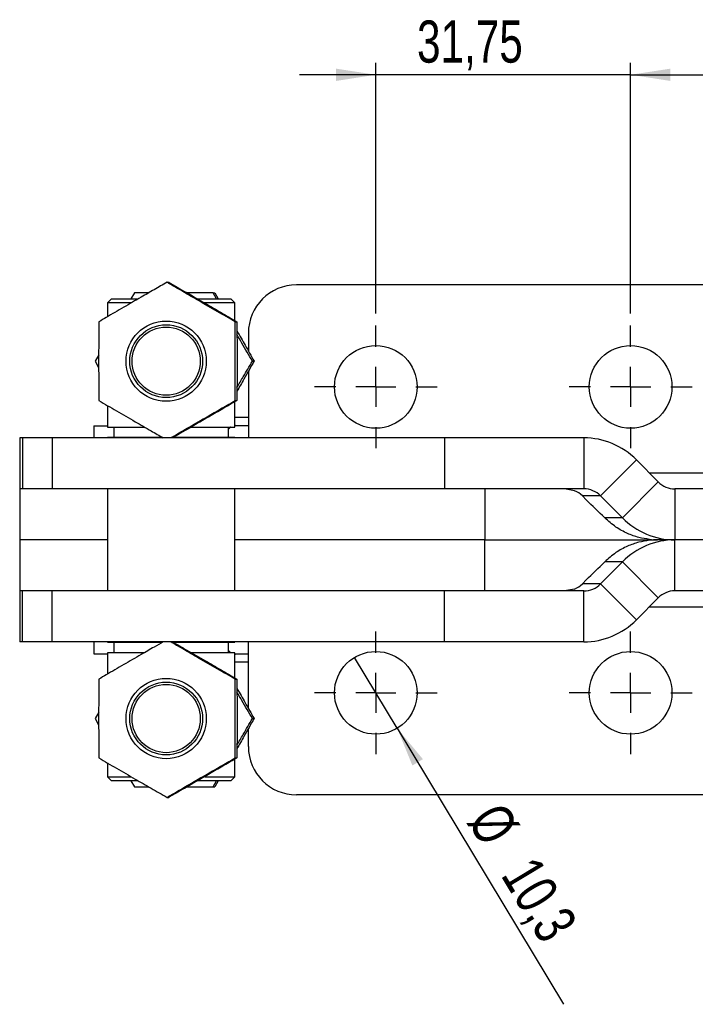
# Model space of a CAD drawing. Extents: x 64 to 609, y 23 to 424.
# Tile 1 of 8: x 80 to 164, y 23 to 145. Entities that reach past the tile are written whole.
import ezdxf

# ---------------------------------------------------------------- set-up
doc = ezdxf.new("R2010")
doc.units = 0
doc.header["$LTSCALE"] = 1.5
doc.layers.get('0').update_dxf_attribs({"linetype": 'CONTINUOUS'})
doc.styles.add('SLDTEXTSTYLE0', font='TXT', dxfattribs={"width": 0.75})
doc.dimstyles.new('SLDDIMSTYLE0', dxfattribs={"dimtxt": 5.25, "dimasz": 4.953, "dimexe": 0, "dimexo": 0.0625, "dimgap": 1.3125, "dimtad": 1, "dimdec": 3, "dimrnd": 1e-09, "dimzin": 12, "dimtxsty": 'SLDTEXTSTYLE0', "dimsah": 1, "dimcen": 0.09, "dimazin": 3, "dimtfac": 1, "dimtdec": 3, "dimtofl": 0, "dimtmove": 0, "dimatfit": 3, "dimtolj": 1, "dimtzin": 12})
doc.dimstyles.new('SLDDIMSTYLE1', dxfattribs={"dimtxt": 5.25, "dimasz": 4.953, "dimexe": 0, "dimexo": 0.0625, "dimgap": 1.3125, "dimtad": 1, "dimdec": 3, "dimrnd": 1e-09, "dimzin": 12, "dimtxsty": 'SLDTEXTSTYLE0', "dimsah": 1, "dimcen": 0.09, "dimazin": 3, "dimtfac": 1, "dimtdec": 3, "dimtmove": 0, "dimatfit": 3, "dimtolj": 1, "dimtzin": 12})
doc.dimstyles.new('SLDDIMSTYLE4', dxfattribs={"dimtxt": 5.25, "dimasz": 4.953, "dimexe": 0, "dimexo": 0.0625, "dimgap": 1.3125, "dimtad": 1, "dimdec": 3, "dimrnd": 1e-09, "dimzin": 12, "dimtxsty": 'SLDTEXTSTYLE0', "dimblk1": 'NONE', "dimsah": 1, "dimcen": 0, "dimazin": 3, "dimtfac": 1, "dimtdec": 3, "dimtmove": 0, "dimatfit": 3, "dimtolj": 1, "dimtzin": 12})

# ---------------------------------------------------------------- blocks, each defined once
blk = doc.blocks.new('_D_7')
at = {"color": 218, "linetype": 'CONTINUOUS'}
for p, q in [((165.43, 99.44), (264.04, 99.44)), ((262.54, 61.34), (262.54, 99.44)), ((165.43, 61.34), (264.04, 61.34))]:
    blk.add_line(p, q, dxfattribs=at)
for points in [[(262.54, 99.44), (261.78, 94.49), (263.3, 94.49)], [(262.54, 61.34), (263.3, 66.29), (261.78, 66.29)]]:
    blk.add_solid(points, dxfattribs=at)
at = {"color": 218, "linetype": 'CONTINUOUS', "insert": (255.77, 72.5, 50.09), "char_height": 5.25, "attachment_point": 1, "rotation": 90, "style": 'SLDTEXTSTYLE0'}
blk.add_mtext('38,1', dxfattribs=at)
blk = doc.blocks.new('_D_9')
at = {"color": 218, "linetype": 'CONTINUOUS'}
for p, q in [((124.53, 108.59), (124.53, 139.8)), ((156.28, 108.59), (156.28, 139.8)), ((124.53, 138.3), (115.01, 138.3)), ((156.28, 138.3), (124.53, 138.3)), ((156.28, 138.3), (165.81, 138.3))]:
    blk.add_line(p, q, dxfattribs=at)
for points in [[(124.53, 138.3), (119.58, 139.06), (119.58, 137.53)], [(156.28, 138.3), (161.24, 137.53), (161.24, 139.06)]]:
    blk.add_solid(points, dxfattribs=at)
at = {"color": 218, "linetype": 'CONTINUOUS', "insert": (129.67, 145.06, 50.09), "char_height": 5.25, "attachment_point": 1, "style": 'SLDTEXTSTYLE0'}
blk.add_mtext('31,75', dxfattribs=at)
blk = doc.blocks.new('_D_10')
at = {"color": 218, "linetype": 'CONTINUOUS'}
for q in [(121.88, 65.75), (147.9, 22.56)]:
    blk.add_line((127.19, 56.93), q, dxfattribs=at)
blk.add_solid([(127.19, 56.93), (129.09, 52.29), (130.4, 53.08)], dxfattribs=at)
at = {"color": 218, "linetype": 'CONTINUOUS', "char_height": 5.25, "attachment_point": 1, "rotation": 301.0694, "style": 'SLDTEXTSTYLE0'}
for s, insert in [('%%c', (140.37, 48.1, 50.09)), ('10,3', (144.53, 41.35, 50.09))]:
    blk.add_mtext(s, dxfattribs=dict(at, insert=insert))
blk = doc.blocks.new('_NONE')
blk = doc.blocks.new('SW_CENTERMARKSYMBOL_2')
at = {"color": 0, "linetype": 'CONTINUOUS'}
for p, q in [((0, 5), (0, 7.65)), ((0, 0), (0, 2.5)), ((-5, 0), (-7.65, 0)), ((0, 0), (-2.5, 0)), ((0, 0), (0, -2.5)), ((0, 0), (2.5, 0)), ((5, 0), (7.65, 0)), ((0, -5), (0, -7.65))]:
    blk.add_line(p, q, dxfattribs=at)
blk = doc.blocks.new('SW_CENTERMARKSYMBOL_3')
at = {"color": 0, "linetype": 'CONTINUOUS'}
for p, q in [((0, 5), (0, 7.65)), ((0, 0), (0, 2.5)), ((-5, 0), (-7.65, 0)), ((0, 0), (-2.5, 0)), ((0, 0), (0, -2.5)), ((0, 0), (2.5, 0)), ((5, 0), (7.65, 0)), ((0, -5), (0, -7.65))]:
    blk.add_line(p, q, dxfattribs=at)
blk = doc.blocks.new('SW_CENTERMARKSYMBOL_4')
at = {"color": 0, "linetype": 'CONTINUOUS'}
for p, q in [((0, 5), (0, 7.65)), ((0, 0), (0, 2.5)), ((-5, 0), (-7.65, 0)), ((0, 0), (-2.5, 0)), ((0, 0), (0, -2.5)), ((0, 0), (2.5, 0)), ((5, 0), (7.65, 0)), ((0, -5), (0, -7.65))]:
    blk.add_line(p, q, dxfattribs=at)
blk = doc.blocks.new('SW_CENTERMARKSYMBOL_5')
at = {"color": 0, "linetype": 'CONTINUOUS'}
for p, q in [((0, 5), (0, 7.65)), ((0, 0), (0, 2.5)), ((-5, 0), (-7.65, 0)), ((0, 0), (-2.5, 0)), ((0, 0), (0, -2.5)), ((0, 0), (2.5, 0)), ((5, 0), (7.65, 0)), ((0, -5), (0, -7.65))]:
    blk.add_line(p, q, dxfattribs=at)

msp = doc.modelspace()

# ---------------------------------------------------------------- linework, layer by layer
at = {"color": 7, "linetype": 'CONTINUOUS'}
for p, q in [((98.5193, 112.454), (98.7253, 112.454)), ((166.1582, 112.139), (114.6582, 112.139)), ((91.6014, 110.389), (91.1014, 109.889)), ((91.6014, 110.389), (94.8959, 110.389)), ((94.448, 111.139), (94.0085, 110.389)), ((102.342, 110.389), (106.4764, 110.389)), ((104.6827, 110.389), (104.257, 111.139)), ((104.257, 111.139), (104.463, 111.139)), ((104.463, 111.139), (104.9026, 110.389)), ((106.9764, 109.889), (106.4764, 110.389)), ((91.1014, 109.889), (91.1014, 108.175)), ((94.0427, 109.889), (91.1014, 109.889)), ((106.9764, 109.889), (103.2005, 109.889)), ((106.9764, 107.6886), (106.9764, 109.889)), ((98.4222, 107.639), (98.4129, 107.639)), ((107.0141, 107.5465), (107.2201, 107.5465)), ((108.6582, 106.139), (108.6582, 103.8887)), ((90.0008, 103.4446), (89.5435, 102.639)), ((89.5435, 102.639), (89.9997, 101.8359)), ((109.1615, 102.639), (109.3675, 102.639)), ((108.6582, 101.3901), (108.6582, 93.089)), ((91.1014, 97.1037), (91.1014, 94.439)), ((98.4129, 97.639), (98.4222, 97.639)), ((106.9764, 94.439), (106.9764, 97.5893)), ((107.0141, 97.7315), (107.2201, 97.7315)), ((89.3957, 94.589), (89.3957, 93.089)), ((89.3957, 94.589), (91.1014, 94.589)), ((91.1014, 94.439), (95.6592, 94.439)), ((91.8889, 94.439), (91.8889, 93.139)), ((101.5447, 94.439), (106.9716, 94.439)), ((106.1889, 93.139), (106.1889, 94.439)), ((106.9716, 94.439), (106.9764, 94.439)), ((107.0366, 94.639), (108.6582, 94.639)), ((80.1582, 93.089), (80.1582, 86.739)), ((80.49, 93.089), (80.1582, 93.089)), ((80.49, 93.089), (80.49, 86.739)), ((84.2095, 93.089), (80.49, 93.089)), ((84.2095, 93.089), (84.2095, 86.739)), ((133.1, 93.089), (84.2095, 93.089)), ((91.1014, 93.139), (91.1014, 93.089)), ((97.9571, 93.139), (91.1014, 93.139)), ((106.9764, 93.139), (99.282, 93.139)), ((106.9764, 93.089), (106.9764, 93.139)), ((133.1, 93.089), (133.1, 86.739)), ((150.4462, 93.089), (133.1, 93.089)), ((150.4462, 93.089), (150.4462, 86.739)), ((156.9973, 90.3505), (152.5481, 85.8603)), ((159.7051, 87.6177), (156.9973, 90.3505)), ((159.7051, 87.6177), (155.2559, 83.1276)), ((80.1582, 86.739), (80.1582, 80.389)), ((80.49, 86.739), (80.1582, 86.739)), ((84.2095, 86.739), (80.49, 86.739)), ((133.1, 86.739), (84.2095, 86.739)), ((91.1014, 86.739), (91.1014, 74.039)), ((106.9764, 74.039), (106.9764, 86.739)), ((150.4462, 86.739), (133.1, 86.739)), ((138.1234, 86.739), (138.1234, 80.389)), ((149.3039, 86.5107), (148.0634, 86.739)), ((152.5481, 85.8603), (150.2682, 85.8603)), ((150.7579, 85.3662), (150.2682, 85.8603)), ((155.2559, 83.1276), (152.5481, 85.8603)), ((161.807, 86.739), (161.807, 80.389)), ((167.4432, 86.739), (161.807, 86.739)), ((155.2559, 83.1276), (153.0547, 83.1276)), ((80.1582, 80.389), (80.1582, 74.039)), ((91.1014, 80.389), (80.1582, 80.389)), ((138.1234, 80.389), (106.9764, 80.389)), ((138.1234, 74.039), (138.1234, 80.389)), ((138.1234, 80.389), (159.6494, 80.389)), ((161.807, 80.389), (159.6494, 80.389)), ((167.667, 80.389), (161.807, 80.389)), ((161.807, 74.039), (161.807, 80.389)), ((155.2559, 77.6505), (152.5481, 74.9177)), ((155.2559, 77.6505), (153.0547, 77.6505)), ((159.7051, 73.1603), (155.2559, 77.6505)), ((150.7579, 75.4118), (150.2682, 74.9177)), ((152.5481, 74.9177), (150.2682, 74.9177)), ((156.9973, 70.4276), (152.5481, 74.9177)), ((80.1582, 74.039), (80.1582, 67.689)), ((80.49, 74.039), (80.1582, 74.039)), ((80.49, 67.689), (80.49, 74.039)), ((84.2095, 74.039), (80.49, 74.039)), ((84.2095, 67.689), (84.2095, 74.039)), ((133.1, 74.039), (84.2095, 74.039)), ((133.1, 67.689), (133.1, 74.039)), ((150.4462, 74.039), (133.1, 74.039)), ((149.3039, 74.2674), (148.0634, 74.039)), ((150.4462, 67.689), (150.4462, 74.039)), ((167.4432, 74.039), (161.807, 74.039)), ((159.7051, 73.1603), (156.9973, 70.4276)), ((80.49, 67.689), (80.1582, 67.689)), ((84.2095, 67.689), (80.49, 67.689)), ((133.1, 67.689), (84.2095, 67.689)), ((89.3957, 67.689), (89.3957, 66.189)), ((91.1014, 67.689), (91.1014, 67.639)), ((91.1014, 67.639), (97.9544, 67.639)), ((91.8889, 67.639), (91.8889, 66.339)), ((99.2783, 67.639), (106.9716, 67.639)), ((106.1889, 66.339), (106.1889, 67.639)), ((106.9716, 67.639), (106.9764, 67.639)), ((106.9764, 67.639), (106.9764, 67.689)), ((108.6582, 59.3887), (108.6582, 67.689)), ((150.4462, 67.689), (133.1, 67.689)), ((91.1014, 66.339), (91.1014, 63.675)), ((95.6797, 66.339), (91.1014, 66.339)), ((106.9764, 66.339), (101.5714, 66.339)), ((106.9764, 63.1886), (106.9764, 66.339)), ((89.3957, 66.189), (91.1014, 66.189)), ((108.6582, 66.139), (107.0366, 66.139)), ((98.4222, 63.139), (98.4129, 63.139)), ((107.0141, 63.0465), (107.2201, 63.0465)), ((90.0008, 58.9446), (89.5435, 58.139)), ((89.5435, 58.139), (89.9997, 57.3359)), ((109.1615, 58.139), (109.3675, 58.139)), ((108.6582, 54.639), (108.6582, 56.8901)), ((98.4129, 53.139), (98.4222, 53.139)), ((106.9764, 50.889), (106.9764, 53.0893)), ((107.0141, 53.2315), (107.2201, 53.2315)), ((91.1014, 52.6037), (91.1014, 50.889)), ((91.1014, 50.889), (91.6014, 50.389)), ((91.1014, 50.889), (94.0208, 50.889)), ((94.8703, 50.389), (91.6014, 50.389)), ((94.0082, 50.389), (94.448, 49.639)), ((106.4764, 50.389), (102.3349, 50.389)), ((103.224, 50.889), (106.9764, 50.889)), ((104.257, 49.639), (104.6829, 50.389)), ((104.9028, 50.389), (104.463, 49.639)), ((106.4764, 50.389), (106.9764, 50.889)), ((104.257, 49.639), (104.463, 49.639)), ((98.5193, 48.3241), (98.7253, 48.3241)), ((166.1582, 48.639), (114.6582, 48.639))]:
    msp.add_line(p, q, dxfattribs=at)
at = {"color": 8, "linetype": 'CONTINUOUS'}
for p, q in [((108.6582, 95.639), (106.9764, 95.639)), ((107.0366, 94.639), (106.9764, 94.6369)), ((158.594, 88.739), (165.3243, 88.739)), ((158.594, 72.039), (165.3189, 72.039)), ((106.9764, 66.1411), (107.0366, 66.139)), ((108.6582, 65.139), (106.9764, 65.139))]:
    msp.add_line(p, q, dxfattribs=at)
at = {"color": 8, "linetype": 'CONTINUOUS', "flags": 128}
for points in [[(106.4596, 94.439), (106.4216, 94.4107), (106.1889, 94.1878)], [(106.1889, 66.5903), (106.4216, 66.3674), (106.4596, 66.339)]]:
    msp.add_lwpolyline(points, dxfattribs=at)
at = {"color": 7, "linetype": 'CONTINUOUS'}
for centre, radius in [((98.4108, 102.6394), 4.9991), ((98.4116, 102.6369), 4.534), ((98.4117, 102.6371), 4.2483), ((124.5332, 99.439), 5.15), ((156.2832, 99.439), 5.15), ((124.5332, 61.339), 5.15), ((156.2832, 61.339), 5.15), ((98.4108, 58.1386), 4.9991), ((98.4116, 58.1369), 4.534), ((98.4117, 58.1371), 4.2483)]:
    msp.add_circle(centre, radius, dxfattribs=at)
for centre, radius, start, end in [((114.6582, 106.139), 6, 90, 180), ((150.4388, 83.8664), 9.2226, 44.673097, 89.953936), ((161.8094, 89.6981), 2.9591, 224.673097, 269.953936), ((148.1571, 83.7699), 2.971, 44.717915, 67.295507), ((150.4438, 83.7799), 2.9591, 44.673097, 89.953936), ((-101.3148, -175.5547), 362.7951, 45.481627, 45.988154), ((161.8144, 89.6116), 9.2226, 224.673097, 269.953936), ((161.8144, 71.1664), 9.2226, 90.046064, 135.326903), ((159.6494, 89.5699), 9.1809, 263.568238, 269.999854), ((159.6494, 71.2081), 9.1809, 90.000146, 96.431762), ((-101.3148, 336.3327), 362.7951, 314.011846, 314.518373), ((148.1571, 77.0081), 2.971, 292.704493, 315.282085), ((150.4438, 76.9981), 2.9591, 270.046064, 315.326903), ((161.8094, 71.0799), 2.9591, 90.046064, 135.326903), ((150.4388, 76.9116), 9.2226, 270.046064, 315.326903), ((114.6582, 54.639), 6, 180, 270)]:
    msp.add_arc(centre, radius, start, end, dxfattribs=at)
for points, knots in [([(98.5193, 112.454), (97.9886, 112.1507), (96.9224, 111.5413), (95.1126, 110.5016), (93.0933, 109.3349), (91.3408, 108.3155), (90.3293, 107.7246), (90.0244, 107.5465)], [0, 0, 0, 0, 0.188964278, 0.379682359, 0.630819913, 0.888742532, 1, 1, 1, 1]), ([(107.0141, 107.5465), (106.2691, 107.9724), (104.7631, 108.8335), (102.549, 110.1094), (100.4461, 111.329), (99.1655, 112.0767), (98.5193, 112.454)], [0, 0, 0, 0, 0.26460494, 0.53494775, 0.76534313, 1, 1, 1, 1]), ([(98.7253, 112.454), (99.4703, 112.028), (100.9763, 111.1669), (103.1904, 109.8911), (105.2933, 108.6715), (106.5739, 107.9238), (107.2201, 107.5465)], [0, 0, 0, 0, 0.26460494, 0.53494775, 0.76534313, 1, 1, 1, 1]), ([(96.2236, 111.139), (95.9842, 111.139), (95.3811, 111.139), (94.7991, 111.139), (94.448, 111.139)], [0, 0, 0, 0, 0.39690383, 1, 1, 1, 1]), ([(104.257, 111.139), (103.6456, 111.139), (102.5793, 111.139), (101.4876, 111.139), (101.0218, 111.139)], [0, 0, 0, 0, 0.573325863, 1, 1, 1, 1]), ([(90.0244, 107.5465), (90.0168, 106.6946), (90.0013, 104.9724), (89.9957, 102.4207), (90.004, 99.9815), (90.0176, 98.4861), (90.0244, 97.7315)], [0, 0, 0, 0, 0.26460494, 0.53494775, 0.76534313, 1, 1, 1, 1]), ([(107.0141, 97.7315), (107.0064, 98.5834), (106.991, 100.3056), (106.9853, 102.8573), (106.9936, 105.2965), (107.0072, 106.7919), (107.0141, 107.5465)], [0, 0, 0, 0, 0.26460494, 0.53494775, 0.76534313, 1, 1, 1, 1]), ([(107.2201, 107.5465), (107.2278, 106.6946), (107.2433, 104.9724), (107.2489, 102.4207), (107.2406, 99.9815), (107.227, 98.4861), (107.2201, 97.7315)], [0, 0, 0, 0, 0.26460494, 0.53494775, 0.76534313, 1, 1, 1, 1]), ([(107.2292, 106.3892), (107.5715, 105.7931), (108.3012, 104.5225), (108.9977, 103.2922), (109.3675, 102.639)], [0, 0, 0, 0, 0.46913776, 1, 1, 1, 1]), ([(109.1615, 102.639), (108.7283, 103.3754), (108.0902, 104.46), (107.4411, 105.5817), (107.2327, 105.9419)], [0, 0, 0, 0, 0.67893124, 1, 1, 1, 1]), ([(109.3675, 102.639), (108.9504, 101.902), (108.2545, 100.6725), (107.5227, 99.401), (107.2296, 98.8918)], [0, 0, 0, 0, 0.59948079, 1, 1, 1, 1]), ([(107.2332, 99.3383), (107.4914, 99.7835), (108.1404, 100.9027), (108.7777, 101.9864), (109.1615, 102.639)], [0, 0, 0, 0, 0.3977665, 1, 1, 1, 1]), ([(90.0244, 97.7315), (90.7541, 97.3056), (92.2293, 96.4444), (94.4316, 95.1689), (96.395, 94.0389), (97.5498, 93.3786), (98.0563, 93.089)], [0, 0, 0, 0, 0.27989923, 0.56586799, 0.80958033, 1, 1, 1, 1]), ([(98.973, 93.089), (99.1273, 93.1791), (99.9714, 93.6721), (101.5701, 94.602), (103.5833, 95.7653), (105.4118, 96.8157), (106.478, 97.4251), (107.0141, 97.7315)], [0, 0, 0, 0, 0.05949981, 0.32563909, 0.59820347, 0.79799808, 1, 1, 1, 1]), ([(107.2201, 97.7315), (106.7008, 97.4282), (105.6572, 96.8188), (103.8676, 95.7791), (101.8485, 94.6129), (100.2272, 93.6824), (99.3465, 93.1791), (99.1888, 93.089)], [0, 0, 0, 0, 0.19996903, 0.40179401, 0.66755711, 0.94050043, 1, 1, 1, 1]), ([(158.621, 80.4468), (158.1796, 80.5153), (157.2468, 80.6601), (155.834, 81.1712), (154.3692, 81.9563), (153.5056, 82.7258), (153.0547, 83.1276)], [0, 0, 0, 0, 0.21361567, 0.45143574, 0.71354469, 1, 1, 1, 1]), ([(158.621, 80.3312), (158.1796, 80.2627), (157.2468, 80.118), (155.834, 79.6068), (154.3692, 78.8218), (153.5056, 78.0523), (153.0547, 77.6505)], [0, 0, 0, 0, 0.21361567, 0.45143574, 0.71354469, 1, 1, 1, 1]), ([(98.0561, 67.689), (97.6791, 67.4735), (96.7662, 66.9516), (95.1122, 66.0013), (93.0934, 64.835), (91.3408, 63.8154), (90.3293, 63.2246), (90.0244, 63.0465)], [0, 0, 0, 0, 0.14196009, 0.34373138, 0.6094238, 0.88229452, 1, 1, 1, 1]), ([(107.0141, 63.0465), (106.2691, 63.4725), (104.763, 64.3336), (102.5495, 65.6091), (100.6008, 66.7391), (99.4697, 67.3994), (98.9736, 67.689)], [0, 0, 0, 0, 0.27989923, 0.56586799, 0.80958033, 1, 1, 1, 1]), ([(99.1881, 67.689), (99.7798, 67.3507), (101.1329, 66.5769), (103.1907, 65.3909), (105.2932, 64.1715), (106.5739, 63.4238), (107.2201, 63.0465)], [0, 0, 0, 0, 0.22217785, 0.50811752, 0.75180508, 1, 1, 1, 1]), ([(90.0244, 63.0465), (90.0168, 62.1946), (90.0013, 60.4724), (89.9957, 57.9207), (90.004, 55.4815), (90.0176, 53.9861), (90.0244, 53.2315)], [0, 0, 0, 0, 0.26460494, 0.53494775, 0.76534313, 1, 1, 1, 1]), ([(107.0141, 53.2315), (107.0064, 54.0834), (106.991, 55.8056), (106.9853, 58.3573), (106.9936, 60.7965), (107.0072, 62.2919), (107.0141, 63.0465)], [0, 0, 0, 0, 0.26460494, 0.53494775, 0.76534313, 1, 1, 1, 1]), ([(107.2201, 63.0465), (107.2278, 62.1946), (107.2433, 60.4724), (107.2489, 57.9207), (107.2406, 55.4815), (107.227, 53.9861), (107.2201, 53.2315)], [0, 0, 0, 0, 0.26460494, 0.53494775, 0.76534313, 1, 1, 1, 1]), ([(107.2292, 61.8892), (107.5715, 61.2931), (108.3012, 60.0225), (108.9977, 58.7922), (109.3675, 58.139)], [0, 0, 0, 0, 0.46913776, 1, 1, 1, 1]), ([(109.1615, 58.139), (108.7283, 58.8754), (108.0902, 59.96), (107.4411, 61.0817), (107.2327, 61.4419)], [0, 0, 0, 0, 0.67893124, 1, 1, 1, 1]), ([(109.3675, 58.139), (108.9504, 57.402), (108.2545, 56.1725), (107.5227, 54.901), (107.2296, 54.3918)], [0, 0, 0, 0, 0.59948079, 1, 1, 1, 1]), ([(107.2332, 54.8383), (107.4914, 55.2835), (108.1404, 56.4027), (108.7777, 57.4864), (109.1615, 58.139)], [0, 0, 0, 0, 0.3977665, 1, 1, 1, 1]), ([(90.0244, 53.2315), (90.7541, 52.8056), (92.2292, 51.9445), (94.432, 50.6687), (96.5515, 49.449), (97.8593, 48.7013), (98.5193, 48.3241)], [0, 0, 0, 0, 0.26460494, 0.53494775, 0.76534313, 1, 1, 1, 1]), ([(98.5193, 48.3241), (98.8241, 48.5021), (99.818, 49.0827), (101.5693, 50.1016), (103.5834, 51.2654), (105.4117, 52.3157), (106.478, 52.9251), (107.0141, 53.2315)], [0, 0, 0, 0, 0.11125789, 0.36275086, 0.62031534, 0.80911475, 1, 1, 1, 1]), ([(107.2201, 53.2315), (106.7008, 52.9282), (105.6572, 52.3188), (103.8677, 51.2792), (101.8479, 50.1125), (100.0711, 49.093), (99.037, 48.5021), (98.7253, 48.3241)], [0, 0, 0, 0, 0.18896428, 0.37968236, 0.63081991, 0.88874253, 1, 1, 1, 1]), ([(94.448, 49.639), (94.7991, 49.639), (95.3813, 49.639), (95.9841, 49.639), (96.2234, 49.639)], [0, 0, 0, 0, 0.603060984, 1, 1, 1, 1]), ([(101.0204, 49.639), (101.4803, 49.639), (102.5725, 49.639), (103.6394, 49.639), (104.257, 49.639)], [0, 0, 0, 0, 0.42110546, 1, 1, 1, 1])]:
    msp.add_open_spline(points, degree=3, knots=knots, dxfattribs=at)

# ---------------------------------------------------------------- block references
at = {"color": 218, "linetype": 'CONTINUOUS'}
for name, p in [('SW_CENTERMARKSYMBOL_3', (124.5332, 99.439)), ('SW_CENTERMARKSYMBOL_2', (156.2832, 99.439)), ('SW_CENTERMARKSYMBOL_4', (124.5332, 61.339)), ('SW_CENTERMARKSYMBOL_5', (156.2832, 61.339))]:
    msp.add_blockref(name, p, dxfattribs=at)

# ---------------------------------------------------------------- dimensions: what is measured, and where the dimension line sits
dim = msp.add_linear_dim(base=(124.5332, 138.2966), p1=(156.2832, 107.089), p2=(124.5332, 107.089), dimstyle='SLDDIMSTYLE1', dxfattribs=at)
dim.commit()
dim.dimension.update_dxf_attribs({"geometry": '_D_9', "text_midpoint": (140.5279, 138.2966), "dimtype": 160})
dim = msp.add_linear_dim(base=(262.5425, 99.439), p1=(163.9332, 61.339), p2=(163.9332, 99.439), angle=90, dimstyle='SLDDIMSTYLE0', dxfattribs=at)
dim.commit()
dim.dimension.update_dxf_attribs({"geometry": '_D_7', "text_midpoint": (262.5425, 81.4181), "dimtype": 160})
dim = msp.add_diameter_dim_2p(p1=(121.8754, 65.7502), p2=(127.191, 56.9278), dimstyle='SLDDIMSTYLE4', dxfattribs=at)
dim.commit()
dim.dimension.update_dxf_attribs({"geometry": '_D_10', "text_midpoint": (141.3916, 33.3588), "dimtype": 163})

doc.saveas('drawing.dxf')
